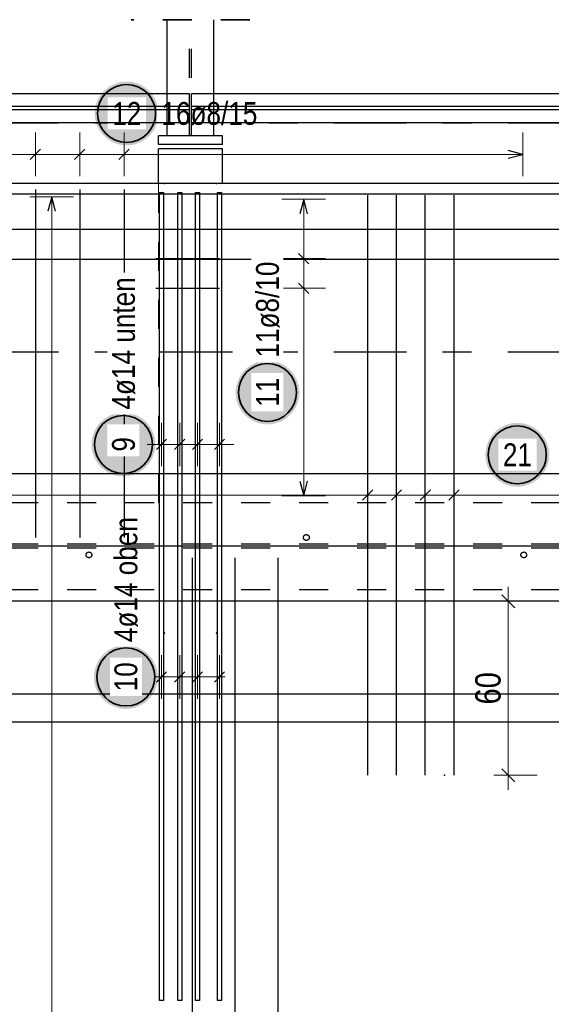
# Model space of a CAD drawing. Header units: millimetres. Extents: x -48 to 49.2, y -6.2 to 26.4.
# Tile 15 of 53: x 4.7 to 6.5, y 15.9 to 19.3. Entities that reach past the tile are written whole.
import ezdxf

# ---------------------------------------------------------------- set-up
doc = ezdxf.new("R2010")
doc.units = ezdxf.units.MM
doc.linetypes.add('DASHDOTX2', pattern=[2, 1, -0.5, 0, -0.5])
doc.linetypes.add('HIDDEN', pattern=[0.375, 0.25, -0.125])
doc.layers.add('Achsen', color=7, linetype='Continuous', lineweight=20)
doc.layers.add('Schraffuren', color=7, linetype='Continuous', lineweight=20)
doc.styles.add('Arial Narrow', font='ARIALN.TTF')
doc.dimstyles.new('Arch_Strakon_dimstyle', dxfattribs={"dimtxt": 8.75, "dimasz": 1, "dimexe": 1.25, "dimexo": 0.0625, "dimgap": 1, "dimtad": 0, "dimdec": 3, "dimzin": 12, "dimdsep": 46, "dimtxsty": 'Arial Narrow', "dimblk": 'Arrowhead_Tick', "dimsah": 1, "dimcen": 0, "dimse1": 1, "dimse2": 1, "dimclrd": 6, "dimclrt": 2, "dimazin": 0, "dimtfac": 1, "dimtdec": 4, "dimtmove": 0, "dimatfit": 3, "dimldrblk": 'NONE', "dimfxl": 1, "dimtvp": 1, "dimtolj": 1, "dimtzin": 0, "dimlwd": 13, "dimarcsym": 2})

# ---------------------------------------------------------------- blocks, each defined once
blk = doc.blocks.new('Arrowhead_Tick')
at = {"color": 0, "linetype": 'Continuous', "lineweight": -2}
for p, q in [((0, 10), (0, -5)), ((-1, 0), (0, 0)), ((5, 0), (0, 0))]:
    blk.add_line(p, q, dxfattribs=at)
at = {"color": 2, "linetype": 'Continuous', "lineweight": 35}
blk.add_line((2.21, 2.21), (-2.21, -2.21), dxfattribs=at)
blk = doc.blocks.new('*D15')
at = {"layer": 'Achsen', "color": 6, "linetype": 'Continuous', "lineweight": 13}
blk.add_line((6.35, 16.6691), (6.35, 17.2491), dxfattribs=at)
at = {"layer": 'Defpoints', "color": 0}
for p in [(3.0784, 17.2591), (6.35, 17.2591), (6.1301, 16.6591)]:
    blk.add_point(p, dxfattribs=at)
at = {"layer": 'Achsen', "color": 6, "lineweight": 13, "xscale": 0.01, "yscale": 0.01, "zscale": 0.01}
for p, rotation in [((6.35, 17.2591), 90), ((6.35, 16.6591), 270)]:
    blk.add_blockref('Arrowhead_Tick', p, dxfattribs=dict(at, rotation=rotation))
at = {"layer": 'Achsen', "color": 2, "lineweight": 35, "insert": (6.2803, 16.9591), "char_height": 0.0875, "attachment_point": 5, "rotation": 90, "style": 'Arial Narrow', "bg_fill": 3, "box_fill_scale": 1.1, "bg_fill_color": 256, "bg_fill_true_color": 13158600, "bg_fill_transparency": 0}
blk.add_mtext('\\A1;60', dxfattribs=at)
blk = doc.blocks.new('_None')

msp = doc.modelspace()

# ---------------------------------------------------------------- hatches: boundary and pattern name
at = {"lineweight": 25, "true_color": 0xffffff}
for points in [[(5.132502, 17.8), (5.132435, 17.803839), (5.132234, 17.807673), (5.131899, 17.811498), (5.131431, 17.815309), (5.130831, 17.819101), (5.130098, 17.82287), (5.129235, 17.826611), (5.128241, 17.83032), (5.127118, 17.833992), (5.125868, 17.837622), (5.124492, 17.841207), (5.122992, 17.844741), (5.121369, 17.848221), (5.119626, 17.851642), (5.117765, 17.855), (5.115787, 17.858291), (5.113696, 17.861511), (5.111494, 17.864656), (5.109183, 17.867723), (5.106767, 17.870707), (5.104248, 17.873604), (5.101629, 17.876412), (5.098914, 17.879127), (5.096106, 17.881746), (5.093209, 17.884265), (5.090225, 17.886681), (5.087158, 17.888992), (5.084013, 17.891194), (5.080793, 17.893285), (5.077502, 17.895263), (5.074144, 17.897124), (5.070723, 17.898867), (5.067243, 17.90049), (5.063709, 17.90199), (5.060124, 17.903366), (5.056494, 17.904616), (5.052822, 17.905739), (5.049113, 17.906733), (5.045372, 17.907596), (5.041603, 17.908329), (5.037811, 17.908929), (5.034, 17.909397), (5.030175, 17.909732), (5.026341, 17.909933), (5.022502, 17.91), (5.018663, 17.909933), (5.014829, 17.909732), (5.011004, 17.909397), (5.007193, 17.908929), (5.003401, 17.908329), (4.999632, 17.907596), (4.995891, 17.906733), (4.992182, 17.905739), (4.98851, 17.904616), (4.98488, 17.903366), (4.981295, 17.90199), (4.977761, 17.90049), (4.974281, 17.898867), (4.97086, 17.897124), (4.967502, 17.895263), (4.964211, 17.893285), (4.960991, 17.891194), (4.957846, 17.888992), (4.954779, 17.886681), (4.951795, 17.884265), (4.948898, 17.881746), (4.94609, 17.879127), (4.943375, 17.876412), (4.940756, 17.873604), (4.938237, 17.870707), (4.935821, 17.867723), (4.93351, 17.864656), (4.931308, 17.861511), (4.929217, 17.858291), (4.927239, 17.855), (4.925378, 17.851642), (4.923635, 17.848221), (4.922012, 17.844741), (4.920512, 17.841207), (4.919136, 17.837622), (4.917886, 17.833992), (4.916763, 17.83032), (4.915769, 17.826611), (4.914906, 17.82287), (4.914173, 17.819101), (4.913573, 17.815309), (4.913105, 17.811498), (4.91277, 17.807673), (4.912569, 17.803839), (4.912502, 17.8), (4.912569, 17.796161), (4.91277, 17.792327), (4.913105, 17.788502), (4.913573, 17.784691), (4.914173, 17.780899), (4.914906, 17.77713), (4.915769, 17.773389), (4.916763, 17.76968), (4.917886, 17.766008), (4.919136, 17.762378), (4.920512, 17.758793), (4.922012, 17.755259), (4.923635, 17.751779), (4.925378, 17.748358), (4.927239, 17.745), (4.929217, 17.741709), (4.931308, 17.738489), (4.93351, 17.735344), (4.935821, 17.732277), (4.938237, 17.729293), (4.940756, 17.726396), (4.943375, 17.723588), (4.94609, 17.720873), (4.948898, 17.718254), (4.951795, 17.715735), (4.954779, 17.713319), (4.957846, 17.711008), (4.960991, 17.708806), (4.964211, 17.706715), (4.967502, 17.704737), (4.97086, 17.702876), (4.974281, 17.701133), (4.977761, 17.69951), (4.981295, 17.69801), (4.98488, 17.696634), (4.98851, 17.695384), (4.992182, 17.694261), (4.995891, 17.693267), (4.999632, 17.692404), (5.003401, 17.691671), (5.007193, 17.691071), (5.011004, 17.690603), (5.014829, 17.690268), (5.018663, 17.690067), (5.022502, 17.69), (5.026341, 17.690067), (5.030175, 17.690268), (5.034, 17.690603), (5.037811, 17.691071), (5.041603, 17.691671), (5.045372, 17.692404), (5.049113, 17.693267), (5.052822, 17.694261), (5.056494, 17.695384), (5.060124, 17.696634), (5.063709, 17.69801), (5.067243, 17.69951), (5.070723, 17.701133), (5.074144, 17.702876), (5.077502, 17.704737), (5.080793, 17.706715), (5.084013, 17.708806), (5.087158, 17.711008), (5.090225, 17.713319), (5.093209, 17.715735), (5.096106, 17.718254), (5.098914, 17.720873), (5.101629, 17.723588), (5.104248, 17.726396), (5.106767, 17.729293), (5.109183, 17.732277), (5.111494, 17.735344), (5.113696, 17.738489), (5.115787, 17.741709), (5.117765, 17.745), (5.119626, 17.748358), (5.121369, 17.751779), (5.122992, 17.755259), (5.124492, 17.758793), (5.125868, 17.762378), (5.127118, 17.766008), (5.128241, 17.76968), (5.129235, 17.773389), (5.130098, 17.77713), (5.130831, 17.780899), (5.131431, 17.784691), (5.131899, 17.788502), (5.132234, 17.792327)], [(6.49101, 17.76433), (6.490943, 17.768169), (6.490742, 17.772003), (6.490408, 17.775828), (6.48994, 17.779639), (6.489339, 17.783431), (6.488607, 17.7872), (6.487743, 17.790941), (6.486749, 17.79465), (6.485626, 17.798321), (6.484376, 17.801952), (6.483, 17.805536), (6.4815, 17.809071), (6.479878, 17.81255), (6.478135, 17.815971), (6.476273, 17.81933), (6.474296, 17.822621), (6.472204, 17.825841), (6.470002, 17.828986), (6.467691, 17.832052), (6.465275, 17.835036), (6.462756, 17.837934), (6.460138, 17.840742), (6.457423, 17.843457), (6.454615, 17.846076), (6.451717, 17.848595), (6.448733, 17.851011), (6.445667, 17.853321), (6.442521, 17.855524), (6.439301, 17.857615), (6.43601, 17.859592), (6.432652, 17.861454), (6.429231, 17.863197), (6.425751, 17.86482), (6.422217, 17.86632), (6.418632, 17.867696), (6.415002, 17.868946), (6.41133, 17.870068), (6.407622, 17.871062), (6.403881, 17.871926), (6.400112, 17.872658), (6.396319, 17.873259), (6.392508, 17.873727), (6.388683, 17.874062), (6.384849, 17.874263), (6.38101, 17.87433), (6.377171, 17.874263), (6.373337, 17.874062), (6.369512, 17.873727), (6.365701, 17.873259), (6.361909, 17.872658), (6.35814, 17.871926), (6.354399, 17.871062), (6.35069, 17.870068), (6.347018, 17.868946), (6.343388, 17.867696), (6.339804, 17.86632), (6.336269, 17.86482), (6.332789, 17.863197), (6.329368, 17.861454), (6.32601, 17.859592), (6.322719, 17.857615), (6.319499, 17.855524), (6.316354, 17.853321), (6.313288, 17.851011), (6.310304, 17.848595), (6.307406, 17.846076), (6.304598, 17.843457), (6.301883, 17.840742), (6.299264, 17.837934), (6.296745, 17.835036), (6.294329, 17.832052), (6.292018, 17.828986), (6.289816, 17.825841), (6.287725, 17.822621), (6.285747, 17.81933), (6.283886, 17.815971), (6.282143, 17.81255), (6.28052, 17.809071), (6.27902, 17.805536), (6.277644, 17.801952), (6.276394, 17.798321), (6.275271, 17.79465), (6.274278, 17.790941), (6.273414, 17.7872), (6.272681, 17.783431), (6.272081, 17.779639), (6.271613, 17.775828), (6.271278, 17.772003), (6.271077, 17.768169), (6.27101, 17.76433), (6.271077, 17.760491), (6.271278, 17.756656), (6.271613, 17.752831), (6.272081, 17.749021), (6.272681, 17.745228), (6.273414, 17.741459), (6.274278, 17.737718), (6.275271, 17.73401), (6.276394, 17.730338), (6.277644, 17.726707), (6.27902, 17.723123), (6.28052, 17.719589), (6.282143, 17.716109), (6.283886, 17.712688), (6.285747, 17.70933), (6.287725, 17.706038), (6.289816, 17.702818), (6.292018, 17.699673), (6.294329, 17.696607), (6.296745, 17.693623), (6.299264, 17.690725), (6.301883, 17.687917), (6.304598, 17.685202), (6.307406, 17.682584), (6.310304, 17.680065), (6.313288, 17.677648), (6.316354, 17.675338), (6.319499, 17.673135), (6.322719, 17.671044), (6.32601, 17.669067), (6.329368, 17.667205), (6.332789, 17.665462), (6.336269, 17.66384), (6.339804, 17.662339), (6.343388, 17.660963), (6.347018, 17.659713), (6.35069, 17.658591), (6.354399, 17.657597), (6.35814, 17.656733), (6.361909, 17.656001), (6.365701, 17.6554), (6.369512, 17.654932), (6.373337, 17.654598), (6.377171, 17.654397), (6.38101, 17.65433), (6.384849, 17.654397), (6.388683, 17.654598), (6.392508, 17.654932), (6.396319, 17.6554), (6.400112, 17.656001), (6.403881, 17.656733), (6.407622, 17.657597), (6.41133, 17.658591), (6.415002, 17.659713), (6.418632, 17.660963), (6.422217, 17.662339), (6.425751, 17.66384), (6.429231, 17.665462), (6.432652, 17.667205), (6.43601, 17.669067), (6.439301, 17.671044), (6.442521, 17.673135), (6.445667, 17.675338), (6.448733, 17.677648), (6.451717, 17.680065), (6.454615, 17.682584), (6.457423, 17.685202), (6.460138, 17.687917), (6.462756, 17.690725), (6.465275, 17.693623), (6.467691, 17.696607), (6.470002, 17.699673), (6.472204, 17.702818), (6.474296, 17.706038), (6.476273, 17.70933), (6.478135, 17.712688), (6.479878, 17.716109), (6.4815, 17.719589), (6.483, 17.723123), (6.484376, 17.726707), (6.485626, 17.730338), (6.486749, 17.73401), (6.487743, 17.737718), (6.488607, 17.741459), (6.489339, 17.745228), (6.48994, 17.749021), (6.490408, 17.752831), (6.490742, 17.756656)]]:
    msp.add_hatch(color=7, dxfattribs=at).paths.add_polyline_path(points)
at = {"layer": 'Schraffuren', "lineweight": 25, "true_color": 0xffffff}
for points in [[(5.143445, 18.941257), (5.143378, 18.945096), (5.143177, 18.948931), (5.142842, 18.952756), (5.142374, 18.956566), (5.141773, 18.960359), (5.141041, 18.964128), (5.140177, 18.967869), (5.139183, 18.971578), (5.138061, 18.975249), (5.136811, 18.97888), (5.135435, 18.982464), (5.133935, 18.985998), (5.132312, 18.989478), (5.130569, 18.992899), (5.128707, 18.996257), (5.12673, 18.999549), (5.124639, 19.002769), (5.122436, 19.005914), (5.120126, 19.00898), (5.117709, 19.011964), (5.11519, 19.014862), (5.112572, 19.01767), (5.109857, 19.020385), (5.107049, 19.023003), (5.104151, 19.025522), (5.101167, 19.027939), (5.098101, 19.030249), (5.094956, 19.032452), (5.091736, 19.034543), (5.088445, 19.03652), (5.085086, 19.038382), (5.081665, 19.040125), (5.078186, 19.041747), (5.074651, 19.043248), (5.071067, 19.044624), (5.067436, 19.045874), (5.063765, 19.046996), (5.060056, 19.04799), (5.056315, 19.048854), (5.052546, 19.049586), (5.048754, 19.050187), (5.044943, 19.050655), (5.041118, 19.050989), (5.037283, 19.05119), (5.033445, 19.051257), (5.029606, 19.05119), (5.025771, 19.050989), (5.021946, 19.050655), (5.018136, 19.050187), (5.014343, 19.049586), (5.010574, 19.048854), (5.006833, 19.04799), (5.003124, 19.046996), (4.999453, 19.045874), (4.995822, 19.044624), (4.992238, 19.043248), (4.988704, 19.041747), (4.985224, 19.040125), (4.981803, 19.038382), (4.978445, 19.03652), (4.975153, 19.034543), (4.971933, 19.032452), (4.968788, 19.030249), (4.965722, 19.027939), (4.962738, 19.025522), (4.95984, 19.023003), (4.957032, 19.020385), (4.954317, 19.01767), (4.951699, 19.014862), (4.94918, 19.011964), (4.946763, 19.00898), (4.944453, 19.005914), (4.94225, 19.002769), (4.940159, 18.999549), (4.938182, 18.996257), (4.93632, 18.992899), (4.934577, 18.989478), (4.932955, 18.985998), (4.931454, 18.982464), (4.930078, 18.97888), (4.928828, 18.975249), (4.927706, 18.971578), (4.926712, 18.967869), (4.925848, 18.964128), (4.925116, 18.960359), (4.924515, 18.956566), (4.924047, 18.952756), (4.923712, 18.948931), (4.923512, 18.945096), (4.923445, 18.941257), (4.923512, 18.937418), (4.923712, 18.933584), (4.924047, 18.929759), (4.924515, 18.925948), (4.925116, 18.922156), (4.925848, 18.918387), (4.926712, 18.914646), (4.927706, 18.910937), (4.928828, 18.907266), (4.930078, 18.903635), (4.931454, 18.900051), (4.932955, 18.896516), (4.934577, 18.893037), (4.93632, 18.889616), (4.938182, 18.886257), (4.940159, 18.882966), (4.94225, 18.879746), (4.944453, 18.876601), (4.946763, 18.873535), (4.94918, 18.870551), (4.951699, 18.867653), (4.954317, 18.864845), (4.957032, 18.86213), (4.95984, 18.859512), (4.962738, 18.856993), (4.965722, 18.854576), (4.968788, 18.852266), (4.971933, 18.850063), (4.975153, 18.847972), (4.978445, 18.845995), (4.981803, 18.844133), (4.985224, 18.84239), (4.988704, 18.840767), (4.992238, 18.839267), (4.995822, 18.837891), (4.999453, 18.836641), (5.003124, 18.835519), (5.006833, 18.834525), (5.010574, 18.833661), (5.014343, 18.832929), (5.018136, 18.832328), (5.021946, 18.83186), (5.025771, 18.831525), (5.029606, 18.831324), (5.033445, 18.831257), (5.037283, 18.831324), (5.041118, 18.831525), (5.044943, 18.83186), (5.048754, 18.832328), (5.052546, 18.832929), (5.056315, 18.833661), (5.060056, 18.834525), (5.063765, 18.835519), (5.067436, 18.836641), (5.071067, 18.837891), (5.074651, 18.839267), (5.078186, 18.840767), (5.081665, 18.84239), (5.085086, 18.844133), (5.088445, 18.845995), (5.091736, 18.847972), (5.094956, 18.850063), (5.098101, 18.852266), (5.101167, 18.854576), (5.104151, 18.856993), (5.107049, 18.859512), (5.109857, 18.86213), (5.112572, 18.864845), (5.11519, 18.867653), (5.117709, 18.870551), (5.120126, 18.873535), (5.122436, 18.876601), (5.124639, 18.879746), (5.12673, 18.882966), (5.128707, 18.886257), (5.130569, 18.889616), (5.132312, 18.893037), (5.133935, 18.896516), (5.135435, 18.900051), (5.136811, 18.903635), (5.138061, 18.907266), (5.139183, 18.910937), (5.140177, 18.914646), (5.141041, 18.918387), (5.141773, 18.922156), (5.142374, 18.925948), (5.142842, 18.929759), (5.143177, 18.933584)], [(5.629319, 17.979345), (5.629252, 17.983184), (5.629051, 17.987019), (5.628716, 17.990843), (5.628249, 17.994654), (5.627648, 17.998447), (5.626915, 18.002216), (5.626052, 18.005957), (5.625058, 18.009665), (5.623935, 18.013337), (5.622685, 18.016968), (5.621309, 18.020552), (5.619809, 18.024086), (5.618186, 18.027566), (5.616443, 18.030987), (5.614582, 18.034345), (5.612604, 18.037636), (5.610513, 18.040857), (5.608311, 18.044002), (5.606, 18.047068), (5.603584, 18.050052), (5.601065, 18.05295), (5.598446, 18.055758), (5.595731, 18.058473), (5.592923, 18.061091), (5.590026, 18.06361), (5.587042, 18.066027), (5.583975, 18.068337), (5.58083, 18.070539), (5.57761, 18.072631), (5.574319, 18.074608), (5.570961, 18.07647), (5.56754, 18.078213), (5.56406, 18.079835), (5.560526, 18.081336), (5.556941, 18.082712), (5.553311, 18.083962), (5.549639, 18.085084), (5.54593, 18.086078), (5.542189, 18.086942), (5.53842, 18.087674), (5.534628, 18.088275), (5.530817, 18.088743), (5.526992, 18.089077), (5.523158, 18.089278), (5.519319, 18.089345), (5.51548, 18.089278), (5.511646, 18.089077), (5.507821, 18.088743), (5.50401, 18.088275), (5.500218, 18.087674), (5.496449, 18.086942), (5.492708, 18.086078), (5.488999, 18.085084), (5.485327, 18.083962), (5.481697, 18.082712), (5.478112, 18.081336), (5.474578, 18.079835), (5.471098, 18.078213), (5.467677, 18.07647), (5.464319, 18.074608), (5.461028, 18.072631), (5.457808, 18.070539), (5.454663, 18.068337), (5.451596, 18.066027), (5.448612, 18.06361), (5.445715, 18.061091), (5.442907, 18.058473), (5.440192, 18.055758), (5.437573, 18.05295), (5.435054, 18.050052), (5.432638, 18.047068), (5.430327, 18.044002), (5.428125, 18.040857), (5.426034, 18.037636), (5.424056, 18.034345), (5.422195, 18.030987), (5.420452, 18.027566), (5.418829, 18.024086), (5.417329, 18.020552), (5.415953, 18.016968), (5.414703, 18.013337), (5.41358, 18.009665), (5.412586, 18.005957), (5.411723, 18.002216), (5.41099, 17.998447), (5.41039, 17.994654), (5.409922, 17.990843), (5.409587, 17.987019), (5.409386, 17.983184), (5.409319, 17.979345), (5.409386, 17.975506), (5.409587, 17.971672), (5.409922, 17.967847), (5.41039, 17.964036), (5.41099, 17.960244), (5.411723, 17.956475), (5.412586, 17.952734), (5.41358, 17.949025), (5.414703, 17.945353), (5.415953, 17.941723), (5.417329, 17.938139), (5.418829, 17.934604), (5.420452, 17.931124), (5.422195, 17.927703), (5.424056, 17.924345), (5.426034, 17.921054), (5.428125, 17.917834), (5.430327, 17.914689), (5.432638, 17.911623), (5.435054, 17.908639), (5.437573, 17.905741), (5.440192, 17.902933), (5.442907, 17.900218), (5.445715, 17.897599), (5.448612, 17.89508), (5.451596, 17.892664), (5.454663, 17.890353), (5.457808, 17.888151), (5.461028, 17.88606), (5.464319, 17.884083), (5.467677, 17.882221), (5.471098, 17.880478), (5.474578, 17.878855), (5.478112, 17.877355), (5.481697, 17.875979), (5.485327, 17.874729), (5.488999, 17.873607), (5.492708, 17.872613), (5.496449, 17.871749), (5.500218, 17.871016), (5.50401, 17.870416), (5.507821, 17.869948), (5.511646, 17.869613), (5.51548, 17.869412), (5.519319, 17.869345), (5.523158, 17.869412), (5.526992, 17.869613), (5.530817, 17.869948), (5.534628, 17.870416), (5.53842, 17.871016), (5.542189, 17.871749), (5.54593, 17.872613), (5.549639, 17.873607), (5.553311, 17.874729), (5.556941, 17.875979), (5.560526, 17.877355), (5.56406, 17.878855), (5.56754, 17.880478), (5.570961, 17.882221), (5.574319, 17.884083), (5.57761, 17.88606), (5.58083, 17.888151), (5.583975, 17.890353), (5.587042, 17.892664), (5.590026, 17.89508), (5.592923, 17.897599), (5.595731, 17.900218), (5.598446, 17.902933), (5.601065, 17.905741), (5.603584, 17.908639), (5.606, 17.911623), (5.608311, 17.914689), (5.610513, 17.917834), (5.612604, 17.921054), (5.614582, 17.924345), (5.616443, 17.927703), (5.618186, 17.931124), (5.619809, 17.934604), (5.621309, 17.938139), (5.622685, 17.941723), (5.623935, 17.945353), (5.625058, 17.949025), (5.626052, 17.952734), (5.626915, 17.956475), (5.627648, 17.960244), (5.628249, 17.964036), (5.628716, 17.967847), (5.629051, 17.971672)]]:
    msp.add_hatch(color=7, dxfattribs=at).paths.add_polyline_path(points)

# ---------------------------------------------------------------- linework, layer by layer
at = {"color": 2, "linetype": 'HIDDEN', "lineweight": 35, "ltscale": 0.25}
msp.add_line((5.458821, 19.264521), (5.048821, 19.264521), dxfattribs=at)
at = {"color": 3, "linetype": 'Continuous', "lineweight": 25}
for p, q in [((5.173821, 19.009135), (3.033806, 19.009135)), ((7.474175, 19.009135), (5.333821, 19.009135)), ((5.173821, 18.864135), (5.143821, 18.864135)), ((5.143821, 18.834135), (5.143821, 18.864135)), ((5.333821, 18.864135), (5.173821, 18.864135)), ((5.363821, 18.864135), (5.333821, 18.864135)), ((5.363821, 18.834135), (5.363821, 18.864135)), ((5.363821, 18.834135), (5.143821, 18.834135)), ((5.363821, 18.819135), (5.143821, 18.819135)), ((5.143821, 18.699135), (5.143821, 18.819135)), ((5.363821, 18.699135), (5.363821, 18.819135)), ((12.278771, 18.699135), (2.828379, 18.699135)), ((5.146821, 18.669135), (5.160821, 18.669135)), ((5.209821, 18.669135), (5.223821, 18.669135)), ((5.270821, 18.669135), (5.284821, 18.669135)), ((5.346821, 18.669135), (5.360821, 18.669135)), ((2.868379, 18.542234), (12.238771, 18.542234)), ((2.868379, 18.438334), (12.238771, 18.438334)), ((5.171499, 17.817678), (5.136144, 17.782322)), ((5.234499, 17.817678), (5.199144, 17.782322)), ((5.295499, 17.817678), (5.260143, 17.782322)), ((5.371499, 17.817678), (5.336143, 17.782322)), ((12.028771, 17.699135), (3.078379, 17.699131)), ((5.847281, 17.607618), (5.882637, 17.642973)), ((5.946612, 17.607618), (5.981967, 17.642973)), ((6.045942, 17.607618), (6.081297, 17.642973)), ((6.145272, 17.607618), (6.180628, 17.642973)), ((5.160821, 15.883135), (5.146821, 15.883135)), ((5.223821, 15.883135), (5.209821, 15.883135)), ((5.284821, 15.883135), (5.270821, 15.883135)), ((5.360821, 15.883135), (5.346821, 15.883135))]:
    msp.add_line(p, q, dxfattribs=at)
at = {"color": 3, "linetype": 'HIDDEN', "lineweight": 25, "ltscale": 0.25}
for p, q in [((5.250635, 19.009135), (5.173821, 19.009135)), ((5.333821, 19.009135), (5.257725, 19.009135))]:
    msp.add_line(p, q, dxfattribs=at)
at = {"color": 9, "linetype": 'Continuous', "lineweight": 0}
for p, q in [((5.146821, 18.669135), (5.160821, 18.669135)), ((5.209821, 18.669135), (5.223821, 18.669135)), ((5.270821, 18.669135), (5.284821, 18.669135)), ((5.346821, 18.669135), (5.360821, 18.669135)), ((5.160821, 15.883135), (5.146821, 15.883135)), ((5.223821, 15.883135), (5.209821, 15.883135)), ((5.284821, 15.883135), (5.270821, 15.883135)), ((5.360821, 15.883135), (5.346821, 15.883135))]:
    msp.add_line(p, q, dxfattribs=at)
at = {"color": 5, "linetype": 'Continuous', "lineweight": 18}
for p, q in [((5.153821, 17.875), (5.153821, 17.725)), ((5.216821, 17.875), (5.216821, 17.725)), ((5.277821, 17.875), (5.277821, 17.725)), ((5.353821, 17.875), (5.353821, 17.725)), ((5.103821, 17.8), (5.403821, 17.8)), ((5.122502, 17.8), (5.103821, 17.8)), ((5.864959, 17.550295), (5.864959, 17.700295)), ((5.964289, 17.550295), (5.964289, 17.700295)), ((6.06362, 17.550295), (6.06362, 17.700295)), ((6.16295, 17.550295), (6.16295, 17.700295))]:
    msp.add_line(p, q, dxfattribs=at)
at = {"color": 9, "linetype": 'Continuous', "lineweight": 0}
for centre in [(5.163821, 18.699135), (5.343821, 18.699135), (5.163821, 17.149135), (5.343821, 17.149135)]:
    msp.add_circle(centre, 0.00111, dxfattribs=at)
at = {"color": 2, "linetype": 'Continuous', "lineweight": 35}
for centre in [(5.022502, 17.8), (6.38101, 17.76433)]:
    msp.add_circle(centre, 0.1, dxfattribs=at)
at = {"color": 3, "linetype": 'HIDDEN', "lineweight": 25, "ltscale": 0.25}
for centre in [(5.653379, 17.479131), (4.903379, 17.419131), (6.403379, 17.419131)]:
    msp.add_circle(centre, 0.01, dxfattribs=at)
at = {"layer": 'Achsen', "color": 3, "linetype": 'DASHDOTX2', "lineweight": 25, "ltscale": 0.25}
for p, q in [((1.548578, 18.909131), (14.028942, 18.909131)), ((1.548578, 18.119131), (14.028942, 18.119131))]:
    msp.add_line(p, q, dxfattribs=at)
at = {"layer": 'Achsen', "color": 9, "linetype": 'Continuous', "lineweight": 0}
msp.add_circle((6.130071, 16.659132), 0.00111, dxfattribs=at)
at = {"layer": 'Schraffuren', "color": 5, "linetype": 'Continuous', "lineweight": 18}
for p, q in [((4.718986, 18.725), (4.718986, 18.875)), ((4.871788, 18.725), (4.871788, 18.875)), ((5.02459, 18.725), (5.02459, 18.875)), ((6.399812, 18.725), (6.399812, 18.875)), ((6.399812, 18.8), (4.107776, 18.8)), ((4.85, 18.654131), (4.7, 18.654131)), ((5.719319, 18.645135), (5.569319, 18.645135)), ((5.644319, 18.645135), (5.644319, 17.623132)), ((5.719319, 18.440734), (5.569319, 18.440734)), ((5.719319, 18.338534), (5.569319, 18.338534)), ((5.569319, 17.623132), (5.719319, 17.623132))]:
    msp.add_line(p, q, dxfattribs=at)
at = {"layer": 'Schraffuren', "color": 3, "linetype": 'Continuous', "lineweight": 25}
for p, q in [((4.701308, 18.782322), (4.736663, 18.817678)), ((4.85411, 18.782322), (4.889466, 18.817678)), ((5.006913, 18.782322), (5.042268, 18.817678)), ((6.399812, 18.8), (6.349812, 18.813397)), ((6.349812, 18.786603), (6.399812, 18.8)), ((4.718986, 18.679135), (4.718986, 17.479135)), ((4.871788, 18.679135), (4.871788, 17.479135)), ((3.053819, 18.664135), (13.153819, 18.664135)), ((4.775, 18.654131), (4.761603, 18.604131)), ((4.788397, 18.604131), (4.775, 18.654131)), ((5.644319, 18.645135), (5.630922, 18.595135)), ((5.657716, 18.595135), (5.644319, 18.645135)), ((5.133821, 18.440734), (5.353821, 18.440734)), ((5.661997, 18.423056), (5.626641, 18.458412)), ((5.133821, 18.338534), (5.353821, 18.338534)), ((5.661997, 18.320856), (5.626641, 18.356212)), ((5.630922, 17.673132), (5.644319, 17.623132)), ((5.644319, 17.623132), (5.657716, 17.673132))]:
    msp.add_line(p, q, dxfattribs=at)
at = {"layer": 'Schraffuren', "color": 9, "linetype": 'HIDDEN', "lineweight": 0, "ltscale": 0.25}
msp.add_line((5.143821, 18.699135), (5.143821, 17.599131), dxfattribs=at)
at = {"layer": 'Schraffuren', "color": 2, "linetype": 'Continuous', "lineweight": 35}
for centre in [(5.033445, 18.941257), (5.519319, 17.979345)]:
    msp.add_circle(centre, 0.1, dxfattribs=at)

# ---------------------------------------------------------------- next in the draw order: texts
at = {"color": 2, "lineweight": 35, "insert": (6.331398, 17.803705), "char_height": 0.07875, "attachment_point": 1, "rotation": 0.000022, "line_spacing_factor": 0.9, "style": 'Arial Narrow', "bg_fill": 3, "box_fill_scale": 1.2, "bg_fill_color": 256, "bg_fill_true_color": 13158600, "bg_fill_transparency": 0}
msp.add_mtext('21', dxfattribs=at)
at = {"layer": 'Schraffuren', "color": 2, "lineweight": 35, "char_height": 0.07875, "attachment_point": 1, "line_spacing_factor": 0.9, "style": 'Arial Narrow', "bg_fill": 3, "box_fill_scale": 1.2, "bg_fill_color": 256, "bg_fill_true_color": 13158600, "bg_fill_transparency": 0}
for s, insert in [('12', (4.983832, 18.980632)), ('16ø8/15', (5.153445, 18.980632))]:
    msp.add_mtext(s, dxfattribs=dict(at, insert=insert))
at = {"layer": 'Schraffuren', "color": 2, "lineweight": 35, "char_height": 0.07875, "attachment_point": 1, "rotation": 90, "line_spacing_factor": 0.9, "style": 'Arial Narrow', "bg_fill": 3, "box_fill_scale": 1.2, "bg_fill_color": 256, "bg_fill_true_color": 13158600, "bg_fill_transparency": 0}
for s, insert in [('11ø8/10', (5.479944, 18.099345)), ('11', (5.479944, 17.929733))]:
    msp.add_mtext(s, dxfattribs=dict(at, insert=insert))

# ---------------------------------------------------------------- next in the draw order: dimensions: what is measured, and where the dimension line sits
at = {"layer": 'Achsen', "lineweight": 35}
dim = msp.add_linear_dim(base=(6.35, 17.259131), p1=(6.130071, 16.659132), p2=(3.078379, 17.259131), angle=90, text='60', dimstyle='Arch_Strakon_dimstyle', override={"dimscale": 0.01, "dimtxt": 8.75, "dimasz": 1, "dimgap": 2.5, "dimtad": 1, "dimjust": 0, "dimtih": 0, "dimtoh": 0, "dimdec": 3, "dimdsep": 46, "dimtxsty": 'Arial Narrow', "dimclrd": 6, "dimclrt": 2, "dimtix": 1, "dimtofl": 255, "dimtmove": 0, "dimatfit": 2, "dimfxl": 0, "dimfxlon": 0, "dimtvp": 28.571429, "dimtfill": 1, "dimtfillclr": 7, "dimlwd": 13}, dxfattribs=at)
dim.commit()
dim.dimension.update_dxf_attribs({"geometry": '*D15', "text_midpoint": (6.35, 16.959132), "dimtype": 160})

# ---------------------------------------------------------------- next in the draw order: hatches: boundary and pattern name
at = {"lineweight": 25, "true_color": 0xffffff}
msp.add_hatch(color=7, dxfattribs=at).paths.add_polyline_path([(5.140805, 16.998119), (5.140738, 17.001958), (5.140537, 17.005792), (5.140203, 17.009617), (5.139735, 17.013428), (5.139134, 17.01722), (5.138402, 17.020989), (5.137538, 17.02473), (5.136544, 17.028439), (5.135422, 17.032111), (5.134172, 17.035741), (5.132796, 17.039326), (5.131295, 17.04286), (5.129673, 17.04634), (5.12793, 17.049761), (5.126068, 17.053119), (5.124091, 17.05641), (5.121999, 17.05963), (5.119797, 17.062775), (5.117487, 17.065842), (5.11507, 17.068826), (5.112551, 17.071723), (5.109933, 17.074531), (5.107218, 17.077246), (5.10441, 17.079865), (5.101512, 17.082384), (5.098528, 17.0848), (5.095462, 17.087111), (5.092317, 17.089313), (5.089096, 17.091404), (5.085805, 17.093382), (5.082447, 17.095243), (5.079026, 17.096986), (5.075546, 17.098609), (5.072012, 17.100109), (5.068428, 17.101485), (5.064797, 17.102735), (5.061125, 17.103858), (5.057417, 17.104851), (5.053676, 17.105715), (5.049907, 17.106448), (5.046114, 17.107048), (5.042303, 17.107516), (5.038479, 17.107851), (5.034644, 17.108052), (5.030805, 17.108119), (5.026966, 17.108052), (5.023132, 17.107851), (5.019307, 17.107516), (5.015496, 17.107048), (5.011704, 17.106448), (5.007935, 17.105715), (5.004194, 17.104851), (5.000485, 17.103858), (4.996813, 17.102735), (4.993183, 17.101485), (4.989599, 17.100109), (4.986064, 17.098609), (4.982585, 17.096986), (4.979163, 17.095243), (4.975805, 17.093382), (4.972514, 17.091404), (4.969294, 17.089313), (4.966149, 17.087111), (4.963083, 17.0848), (4.960099, 17.082384), (4.957201, 17.079865), (4.954393, 17.077246), (4.951678, 17.074531), (4.949059, 17.071723), (4.94654, 17.068826), (4.944124, 17.065842), (4.941813, 17.062775), (4.939611, 17.05963), (4.93752, 17.05641), (4.935543, 17.053119), (4.933681, 17.049761), (4.931938, 17.04634), (4.930315, 17.04286), (4.928815, 17.039326), (4.927439, 17.035741), (4.926189, 17.032111), (4.925067, 17.028439), (4.924073, 17.02473), (4.923209, 17.020989), (4.922476, 17.01722), (4.921876, 17.013428), (4.921408, 17.009617), (4.921073, 17.005792), (4.920872, 17.001958), (4.920805, 16.998119), (4.920872, 16.99428), (4.921073, 16.990446), (4.921408, 16.986621), (4.921876, 16.98281), (4.922476, 16.979018), (4.923209, 16.975249), (4.924073, 16.971508), (4.925067, 16.967799), (4.926189, 16.964127), (4.927439, 16.960497), (4.928815, 16.956912), (4.930315, 16.953378), (4.931938, 16.949898), (4.933681, 16.946477), (4.935543, 16.943119), (4.93752, 16.939828), (4.939611, 16.936608), (4.941813, 16.933463), (4.944124, 16.930396), (4.94654, 16.927412), (4.949059, 16.924515), (4.951678, 16.921707), (4.954393, 16.918992), (4.957201, 16.916373), (4.960099, 16.913854), (4.963083, 16.911438), (4.966149, 16.909127), (4.969294, 16.906925), (4.972514, 16.904834), (4.975805, 16.902856), (4.979163, 16.900995), (4.982585, 16.899252), (4.986064, 16.897629), (4.989599, 16.896129), (4.993183, 16.894753), (4.996813, 16.893503), (5.000485, 16.89238), (5.004194, 16.891386), (5.007935, 16.890523), (5.011704, 16.88979), (5.015496, 16.889189), (5.019307, 16.888722), (5.023132, 16.888387), (5.026966, 16.888186), (5.030805, 16.888119), (5.034644, 16.888186), (5.038479, 16.888387), (5.042303, 16.888722), (5.046114, 16.889189), (5.049907, 16.88979), (5.053676, 16.890523), (5.057417, 16.891386), (5.061125, 16.89238), (5.064797, 16.893503), (5.068428, 16.894753), (5.072012, 16.896129), (5.075546, 16.897629), (5.079026, 16.899252), (5.082447, 16.900995), (5.085805, 16.902856), (5.089096, 16.904834), (5.092317, 16.906925), (5.095462, 16.909127), (5.098528, 16.911438), (5.101512, 16.913854), (5.10441, 16.916373), (5.107218, 16.918992), (5.109933, 16.921707), (5.112551, 16.924515), (5.11507, 16.927412), (5.117487, 16.930396), (5.119797, 16.933463), (5.121999, 16.936608), (5.124091, 16.939828), (5.126068, 16.943119), (5.12793, 16.946477), (5.129673, 16.949898), (5.131295, 16.953378), (5.132796, 16.956912), (5.134172, 16.960497), (5.135422, 16.964127), (5.136544, 16.967799), (5.137538, 16.971508), (5.138402, 16.975249), (5.139134, 16.979018), (5.139735, 16.98281), (5.140203, 16.986621), (5.140537, 16.990446)])

# ---------------------------------------------------------------- next in the draw order: linework, layer by layer
at = {"color": 3, "linetype": 'Continuous', "lineweight": 25}
for p, q in [((5.173821, 18.864135), (5.173821, 19.264521)), ((5.333821, 18.864135), (5.333821, 19.264521)), ((5.173821, 18.964635), (3.033806, 18.964635)), ((5.173821, 18.953635), (3.033806, 18.953635)), ((7.474175, 18.964635), (5.333821, 18.964635)), ((7.474175, 18.953635), (5.333821, 18.953635)), ((5.173821, 18.909135), (3.033806, 18.909135)), ((7.474175, 18.909135), (5.333821, 18.909135)), ((5.146821, 15.883135), (5.146821, 18.669135)), ((5.160821, 18.669135), (5.160821, 15.883135)), ((5.209821, 15.883135), (5.209821, 18.669135)), ((5.223821, 18.669135), (5.223821, 15.883135)), ((5.270821, 15.883135), (5.270821, 18.669135)), ((5.284821, 18.669135), (5.284821, 15.883135)), ((5.346821, 15.883135), (5.346821, 18.669135)), ((5.360821, 18.669135), (5.360821, 15.883135)), ((5.864959, 16.659132), (5.864959, 18.659132)), ((5.96429, 16.659132), (5.964289, 18.659132)), ((6.06362, 16.659132), (6.063619, 18.659132)), ((6.16295, 16.659132), (6.16295, 18.659132)), ((5.171499, 17.015797), (5.136144, 16.980441)), ((5.234499, 17.015797), (5.199144, 16.980441)), ((5.295499, 17.015797), (5.260143, 16.980441)), ((5.371499, 17.015797), (5.336143, 16.980441)), ((2.868379, 16.940331), (12.238771, 16.940331)), ((2.868379, 16.843398), (12.238771, 16.843398))]:
    msp.add_line(p, q, dxfattribs=at)
at = {"color": 3, "linetype": 'HIDDEN', "lineweight": 25, "ltscale": 0.25}
for p, q in [((5.250071, 18.864135), (5.250071, 19.264521)), ((5.257571, 18.864135), (5.257571, 19.264521)), ((5.250635, 18.964635), (5.250635, 19.009135)), ((5.257725, 18.964635), (5.257725, 19.009135)), ((5.250635, 18.964635), (5.173821, 18.964635)), ((5.250635, 18.953635), (5.173821, 18.953635)), ((5.250635, 18.953635), (5.250635, 18.964635)), ((5.250635, 18.909135), (5.250635, 18.953635)), ((5.333821, 18.964635), (5.257725, 18.964635)), ((5.257725, 18.953635), (5.257725, 18.964635)), ((5.333821, 18.953635), (5.257725, 18.953635)), ((5.257725, 18.909135), (5.257725, 18.953635)), ((5.250635, 18.909135), (5.173821, 18.909135)), ((5.333821, 18.909135), (5.257725, 18.909135))]:
    msp.add_line(p, q, dxfattribs=at)
at = {"color": 9, "linetype": 'Continuous', "lineweight": 0}
for p, q in [((5.146821, 15.883135), (5.146821, 18.669135)), ((5.160821, 18.669135), (5.160821, 15.883135)), ((5.209821, 15.883135), (5.209821, 18.669135)), ((5.223821, 18.669135), (5.223821, 15.883135)), ((5.270821, 15.883135), (5.270821, 18.669135)), ((5.284821, 18.669135), (5.284821, 15.883135)), ((5.346821, 15.883135), (5.346821, 18.669135)), ((5.360821, 18.669135), (5.360821, 15.883135))]:
    msp.add_line(p, q, dxfattribs=at)
at = {"color": 5, "linetype": 'Continuous', "lineweight": 18}
for p, q in [((5.153821, 17.073119), (5.153821, 16.923119)), ((5.216821, 17.073119), (5.216821, 16.923119)), ((5.277821, 17.073119), (5.277821, 16.923119)), ((5.353821, 17.073119), (5.353821, 16.923119)), ((5.130805, 16.998119), (5.133821, 16.998119)), ((5.133821, 16.998119), (5.373821, 16.998119))]:
    msp.add_line(p, q, dxfattribs=at)
at = {"color": 2, "linetype": 'Continuous', "lineweight": 35}
msp.add_circle((5.030805, 16.998119), 0.1, dxfattribs=at)
at = {"layer": 'Schraffuren', "color": 5, "linetype": 'Continuous', "lineweight": 18}
msp.add_line((4.775, 1.604135), (4.775, 18.654131), dxfattribs=at)
at = {"layer": 'Schraffuren', "color": 3, "linetype": 'Continuous', "lineweight": 25}
for p, q in [((5.260462, 10.959131), (5.260462, 17.409131)), ((5.408405, 10.959131), (5.408405, 17.409131)), ((5.556348, 10.959131), (5.556348, 17.409131))]:
    msp.add_line(p, q, dxfattribs=at)

# ---------------------------------------------------------------- next in the draw order: texts
at = {"color": 2, "lineweight": 35, "char_height": 0.07875, "attachment_point": 1, "rotation": 90, "line_spacing_factor": 0.9, "style": 'Arial Narrow', "bg_fill": 3, "box_fill_scale": 1.2, "bg_fill_color": 256, "bg_fill_true_color": 13158600, "bg_fill_transparency": 0}
for s, insert in [('4ø14 oben', (4.99143, 17.118119)), ('10', (4.99143, 16.948506))]:
    msp.add_mtext(s, dxfattribs=dict(at, insert=insert))

# ---------------------------------------------------------------- next in the draw order: linework, layer by layer
at = {"color": 5, "linetype": 'Continuous', "lineweight": 18}
msp.add_line((12.122771, 17.625298), (2.984379, 17.625294), dxfattribs=at)
at = {"color": 3, "linetype": 'HIDDEN', "lineweight": 25, "ltscale": 0.25}
for p, q in [((13.528768, 17.599131), (2.253429, 17.599131)), ((13.528768, 17.456131), (2.253429, 17.456131)), ((13.528768, 17.442131), (2.253429, 17.442131)), ((13.528768, 17.299131), (2.253429, 17.299131))]:
    msp.add_line(p, q, dxfattribs=at)
at = {"color": 3, "linetype": 'Continuous', "lineweight": 25}
for p, q in [((12.028771, 17.449131), (3.078379, 17.449131)), ((12.028771, 17.259131), (3.078379, 17.259131))]:
    msp.add_line(p, q, dxfattribs=at)
at = {"layer": 'Schraffuren', "color": 3, "linetype": 'Continuous', "lineweight": 25}
msp.add_line((5.02459, 18.679135), (5.02459, 17.479135), dxfattribs=at)

# ---------------------------------------------------------------- next in the draw order: texts
at = {"color": 2, "lineweight": 35, "char_height": 0.07875, "attachment_point": 1, "rotation": 90, "line_spacing_factor": 0.9, "style": 'Arial Narrow', "bg_fill": 3, "box_fill_scale": 1.2, "bg_fill_color": 256, "bg_fill_true_color": 13158600, "bg_fill_transparency": 0}
for s, insert in [('4ø14 unten', (4.983127, 17.92)), ('9', (4.983127, 17.775194))]:
    msp.add_mtext(s, dxfattribs=dict(at, insert=insert))

doc.saveas('drawing.dxf')
